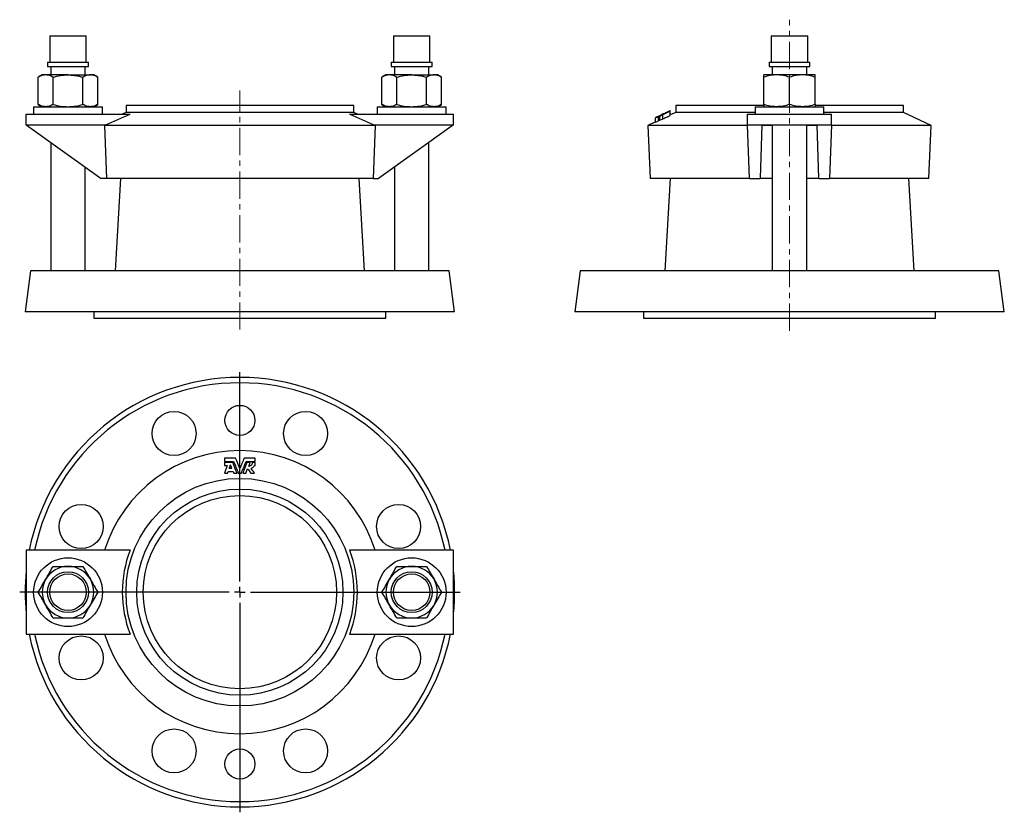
# Model space of a CAD drawing. Header units: millimetres. Extents: x 91 to 549, y 24 to 393.
import ezdxf

# ---------------------------------------------------------------- set-up
doc = ezdxf.new("R2010")
doc.units = ezdxf.units.MM
doc.linetypes.add('CENTERX2', pattern=[20.32, 12.7, -2.54, 2.54, -2.54])
doc.layers.add('FORMAT', color=7, linetype='Continuous')

# ---------------------------------------------------------------- blocks, each defined once
blk = doc.blocks.new('SW_CENTERMARKSYMBOL_0')
at = {"layer": 'FORMAT', "color": 0}
for p, q in [((0, 5), (0, 102.5)), ((-5, 0), (-102.5, 0)), ((0, 0), (-2.5, 0)), ((0, 0), (0, 2.5)), ((0, 0), (0, -2.5)), ((0, 0), (2.5, 0)), ((5, 0), (102.5, 0)), ((0, -5), (0, -102.5))]:
    blk.add_line(p, q, dxfattribs=at)

msp = doc.modelspace()

# ---------------------------------------------------------------- linework, layer by layer
at = {"color": 7, "linetype": 'Continuous', "lineweight": 25}
for p, q in [((104.51, 385.08), (104.51, 372.81)), ((104.51, 385.08), (121.51, 385.08)), ((121.51, 372.81), (121.51, 385.08)), ((264.51, 385.08), (264.51, 372.81)), ((264.51, 385.08), (281.51, 385.08)), ((281.51, 372.81), (281.51, 385.08)), ((440.41, 385.08), (440.41, 372.81)), ((440.41, 385.08), (448.91, 385.08)), ((448.91, 385.08), (457.41, 385.08)), ((457.41, 372.81), (457.41, 385.08)), ((103.48, 372.81), (103.48, 370.81)), ((103.48, 372.81), (122.53, 372.81)), ((122.53, 370.81), (122.53, 372.81)), ((263.48, 372.81), (263.48, 370.81)), ((263.48, 372.81), (282.53, 372.81)), ((282.53, 370.81), (282.53, 372.81)), ((439.39, 372.81), (439.39, 370.81)), ((439.39, 372.81), (448.91, 372.81)), ((448.91, 372.81), (458.44, 372.81)), ((458.44, 370.81), (458.44, 372.81)), ((101.01, 366.88), (99.15, 365.81)), ((102.62, 366.88), (101.01, 366.88)), ((113.01, 366.88), (102.62, 366.88)), ((103.48, 370.81), (122.53, 370.81)), ((105.01, 370.81), (105.01, 366.88)), ((113.01, 366.88), (123.4, 366.88)), ((121.01, 366.88), (121.01, 370.81)), ((125.01, 366.88), (123.4, 366.88)), ((126.86, 365.81), (125.01, 366.88)), ((261.01, 366.88), (259.15, 365.81)), ((262.62, 366.88), (261.01, 366.88)), ((273.01, 366.88), (262.62, 366.88)), ((263.48, 370.81), (282.53, 370.81)), ((265.01, 370.81), (265.01, 366.88)), ((273.01, 366.88), (283.4, 366.88)), ((281.01, 366.88), (281.01, 370.81)), ((285.01, 366.88), (283.4, 366.88)), ((286.86, 365.81), (285.01, 366.88)), ((442.91, 366.88), (436.91, 366.88)), ((439.39, 370.81), (448.91, 370.81)), ((440.91, 370.81), (440.91, 366.88)), ((454.91, 366.88), (442.91, 366.88)), ((448.91, 370.81), (458.44, 370.81)), ((460.91, 366.88), (454.91, 366.88)), ((456.91, 366.88), (456.91, 370.81)), ((99.15, 353.15), (99.15, 365.81)), ((106.08, 353.15), (106.08, 365.81)), ((119.94, 353.15), (119.94, 365.81)), ((126.86, 353.15), (126.86, 365.81)), ((259.15, 353.15), (259.15, 365.81)), ((266.08, 353.15), (266.08, 365.81)), ((279.94, 353.15), (279.94, 365.81)), ((286.86, 353.15), (286.86, 365.81)), ((436.91, 353.15), (436.91, 365.81)), ((448.91, 353.15), (448.91, 365.81)), ((460.91, 353.15), (460.91, 365.81)), ((99.15, 353.15), (101.01, 352.08)), ((125.01, 352.08), (126.86, 353.15)), ((259.15, 353.15), (261.01, 352.08)), ((285.01, 352.08), (286.86, 353.15)), ((93.51, 343.58), (93.51, 348.58)), ((93.51, 348.58), (141.89, 348.58)), ((97.01, 352.08), (97.01, 348.58)), ((97.01, 352.08), (129.01, 352.08)), ((129.01, 348.58), (129.01, 352.08)), ((140.01, 349.38), (138.29, 348.58)), ((140.01, 352.58), (140.01, 349.38)), ((246.01, 352.58), (140.01, 352.58)), ((246.01, 349.38), (140.01, 349.38)), ((244.13, 348.58), (292.51, 348.58)), ((246.01, 349.38), (246.01, 352.58)), ((247.72, 348.58), (246.01, 349.38)), ((257.01, 352.08), (257.01, 348.58)), ((257.01, 352.08), (289.01, 352.08)), ((289.01, 348.58), (289.01, 352.08)), ((292.51, 343.58), (292.51, 348.58)), ((391.36, 349.2), (389.66, 348.39)), ((393.42, 350.22), (391.36, 349.26)), ((393.42, 350.08), (392.66, 349.74)), ((393.42, 350.09), (393.42, 350.18)), ((393.42, 348), (393.42, 350)), ((395.91, 349.38), (393.42, 348.22)), ((395.91, 352.58), (395.91, 349.38)), ((436.91, 352.58), (395.91, 352.58)), ((432.91, 349.38), (395.91, 349.38)), ((429.41, 343.58), (429.41, 348.58)), ((429.41, 348.58), (468.41, 348.58)), ((432.91, 352.08), (432.91, 348.58)), ((432.91, 352.08), (448.91, 352.08)), ((448.91, 352.08), (464.91, 352.08)), ((501.91, 352.58), (460.91, 352.58)), ((464.91, 348.58), (464.91, 352.08)), ((501.91, 349.38), (464.91, 349.38)), ((468.41, 343.58), (468.41, 348.58)), ((501.91, 349.38), (501.91, 352.58)), ((514.84, 343.35), (501.91, 349.38)), ((386.56, 345.02), (382.98, 343.35)), ((386.56, 346.82), (387.98, 347.48)), ((386.56, 344.82), (386.56, 346.82)), ((386.56, 344.82), (387.98, 345.48)), ((387.98, 345.48), (387.98, 347.48)), ((387.98, 345.65), (388.53, 345.91)), ((388.53, 347.74), (389.9, 348.37)), ((388.53, 345.74), (388.53, 347.74)), ((388.53, 345.74), (389.9, 346.37)), ((389.9, 346.37), (389.9, 348.37)), ((93.51, 343.58), (130.54, 343.58)), ((93.51, 343.58), (128.43, 318.58)), ((130.02, 343.35), (130.9, 318.58)), ((255.99, 343.35), (130.02, 343.35)), ((255.99, 343.35), (255.11, 318.58)), ((255.47, 343.58), (292.51, 343.58)), ((292.51, 343.58), (257.59, 318.58)), ((382.98, 343.35), (384.06, 318.58)), ((429.42, 343.35), (382.98, 343.35)), ((429.41, 343.58), (436.07, 343.58)), ((430.24, 318.58), (429.41, 343.58)), ((436.07, 343.58), (435.24, 318.58)), ((440.91, 343.35), (436.06, 343.35)), ((436.07, 343.58), (461.75, 343.58)), ((440.91, 343.58), (440.91, 275.58)), ((456.91, 275.58), (456.91, 343.58)), ((461.76, 343.35), (456.91, 343.35)), ((462.58, 318.58), (461.75, 343.58)), ((461.75, 343.58), (468.41, 343.58)), ((468.41, 343.58), (467.58, 318.58)), ((514.84, 343.35), (468.41, 343.35)), ((513.76, 318.58), (514.84, 343.35)), ((105.01, 335.35), (105.01, 275.58)), ((281.01, 275.58), (281.01, 335.35)), ((121.01, 275.58), (121.01, 323.89)), ((265.01, 323.89), (265.01, 275.58)), ((130.9, 318.58), (128.43, 318.58)), ((255.11, 318.58), (130.9, 318.58)), ((137.45, 318.58), (135.01, 275.58)), ((251.01, 275.58), (248.57, 318.58)), ((255.11, 318.58), (257.59, 318.58)), ((430.24, 318.58), (384.06, 318.58)), ((393.36, 318.58), (390.91, 275.58)), ((430.24, 318.58), (435.24, 318.58)), ((440.91, 318.58), (435.24, 318.58)), ((462.58, 318.58), (456.91, 318.58)), ((462.58, 318.58), (467.58, 318.58)), ((513.76, 318.58), (467.58, 318.58)), ((506.91, 275.58), (504.47, 318.58)), ((95.51, 275.58), (93.01, 256.58)), ((290.51, 275.58), (95.51, 275.58)), ((293.01, 256.58), (290.51, 275.58)), ((351.41, 275.58), (348.91, 256.58)), ((546.41, 275.58), (351.41, 275.58)), ((548.91, 256.58), (546.41, 275.58)), ((293.01, 256.58), (93.01, 256.58)), ((125.01, 256.58), (125.01, 253.58)), ((125.01, 253.58), (261.01, 253.58)), ((261.01, 253.58), (261.01, 256.58)), ((548.91, 256.58), (348.91, 256.58)), ((380.91, 256.58), (380.91, 253.58)), ((380.91, 253.58), (444.32, 253.58)), ((444.32, 253.58), (516.91, 253.58)), ((516.91, 253.58), (516.91, 256.58)), ((185.81, 188.36), (185.81, 186.93)), ((200.21, 186.93), (200.21, 188.36)), ((185.81, 186.38), (185.81, 185.01)), ((189.33, 183.56), (188.63, 185.26)), ((195.85, 181.5), (196.64, 183.42)), ((197.12, 184.6), (197.84, 186.38)), ((199.8, 185.01), (200.21, 185.01)), ((200.21, 185.01), (200.21, 186.38)), ((187.33, 181.5), (187.62, 182.25)), ((93.51, 145.51), (93.51, 106.51)), ((141.89, 145.51), (93.51, 145.51)), ((292.51, 145.51), (244.13, 145.51)), ((292.51, 106.51), (292.51, 145.51)), ((93.51, 106.51), (141.89, 106.51)), ((244.13, 106.51), (292.51, 106.51))]:
    msp.add_line(p, q, dxfattribs=at)
for centre, radius in [((193.01, 206.01), 7), ((162.39, 199.92), 10.25), ((223.62, 199.92), 10.25), ((193.01, 126.01), 53), ((193.01, 126.01), 48), ((193.01, 126.01), 45), ((119.1, 156.62), 10.25), ((266.92, 156.62), 10.25), ((113.01, 126.01), 16), ((273.01, 126.01), 16), ((113.01, 126.01), 9.53), ((113.01, 126.01), 8.5), ((273.01, 126.01), 9.53), ((273.01, 126.01), 8.5), ((119.1, 95.39), 10.25), ((266.92, 95.39), 10.25), ((162.39, 52.1), 10.25), ((223.62, 52.1), 10.25), ((193.01, 46.01), 7)]:
    msp.add_circle(centre, radius, dxfattribs=at)
for centre, radius, start, end in [((193.01, 126.01), 100, 11.2447, 168.7553), ((193.01, 126.01), 97.5, 11.537, 168.463), ((193.01, 126.01), 65.93, 17.2032, 162.7968), ((193.01, 126.01), 54.72, 159.1214, 200.8786), ((193.01, 126.01), 54.72, 339.1214, 20.8786), ((113.01, 126.01), 12, 90, 150), ((113.01, 126.01), 12, 30, 90), ((273.01, 126.01), 12, 90, 150), ((273.01, 126.01), 12, 30, 90), ((193.01, 126.01), 100, 174.268, 185.732), ((193.01, 126.01), 100, 0, 5.732), ((113.01, 126.01), 12, 150, 210), ((113.01, 126.01), 12, 330, 30), ((273.01, 126.01), 12, 150, 210), ((273.01, 126.01), 12, 330, 30), ((193.01, 126.01), 100, 354.268, 0), ((113.01, 126.01), 12, 210, 270), ((113.01, 126.01), 12, 270, 330), ((273.01, 126.01), 12, 210, 270), ((273.01, 126.01), 12, 270, 330), ((193.01, 126.01), 100, 191.2447, 348.7553), ((193.01, 126.01), 97.5, 191.537, 348.463), ((193.01, 126.01), 65.93, 197.2032, 342.7968)]:
    msp.add_arc(centre, radius, start, end, dxfattribs=at)
for points, knots in [([(102.62, 366.88), (102.32, 366.88), (102.03, 366.85), (101.44, 366.76), (101.15, 366.68), (100.29, 366.4), (99.72, 366.13), (99.15, 365.81)], [0, 0, 0, 0, 0.25, 0.25, 0.5, 0.5, 1, 1, 1, 1]), ([(106.08, 365.81), (105.51, 366.13), (104.94, 366.4), (103.79, 366.78), (103.21, 366.88), (102.62, 366.88)], [0, 0, 0, 0, 0.5, 0.5, 1, 1, 1, 1]), ([(106.08, 365.81), (107.21, 366.13), (108.36, 366.4), (110.67, 366.78), (111.84, 366.88), (113.01, 366.88)], [0, 0, 0, 0, 0.5, 0.5, 1, 1, 1, 1]), ([(113.01, 366.88), (113.59, 366.88), (114.18, 366.85), (115.36, 366.75), (115.95, 366.68), (117.68, 366.4), (118.82, 366.13), (119.94, 365.81)], [0, 0, 0, 0, 0.25, 0.25, 0.5, 0.5, 1, 1, 1, 1]), ([(123.4, 366.88), (123.11, 366.88), (122.81, 366.85), (122.23, 366.76), (121.94, 366.68), (121.07, 366.4), (120.5, 366.13), (119.94, 365.81)], [0, 0, 0, 0, 0.25, 0.25, 0.5, 0.5, 1, 1, 1, 1]), ([(126.86, 365.81), (126.3, 366.13), (125.73, 366.4), (124.57, 366.78), (123.99, 366.88), (123.4, 366.88)], [0, 0, 0, 0, 0.5, 0.5, 1, 1, 1, 1]), ([(262.62, 366.88), (262.32, 366.88), (262.03, 366.85), (261.44, 366.76), (261.15, 366.68), (260.29, 366.4), (259.72, 366.13), (259.15, 365.81)], [0, 0, 0, 0, 0.25, 0.25, 0.5, 0.5, 1, 1, 1, 1]), ([(266.08, 365.81), (265.51, 366.13), (264.94, 366.4), (263.79, 366.78), (263.21, 366.88), (262.62, 366.88)], [0, 0, 0, 0, 0.5, 0.5, 1, 1, 1, 1]), ([(266.08, 365.81), (267.21, 366.13), (268.36, 366.4), (270.67, 366.78), (271.84, 366.88), (273.01, 366.88)], [0, 0, 0, 0, 0.5, 0.5, 1, 1, 1, 1]), ([(273.01, 366.88), (273.59, 366.88), (274.18, 366.85), (275.36, 366.75), (275.95, 366.68), (277.68, 366.4), (278.82, 366.13), (279.94, 365.81)], [0, 0, 0, 0, 0.25, 0.25, 0.5, 0.5, 1, 1, 1, 1]), ([(283.4, 366.88), (283.11, 366.88), (282.81, 366.85), (282.23, 366.76), (281.94, 366.68), (281.07, 366.4), (280.5, 366.13), (279.94, 365.81)], [0, 0, 0, 0, 0.25, 0.25, 0.5, 0.5, 1, 1, 1, 1]), ([(286.86, 365.81), (286.3, 366.13), (285.73, 366.4), (284.57, 366.78), (283.99, 366.88), (283.4, 366.88)], [0, 0, 0, 0, 0.5, 0.5, 1, 1, 1, 1]), ([(442.91, 366.88), (442.4, 366.88), (441.89, 366.85), (440.88, 366.76), (440.38, 366.68), (438.88, 366.4), (437.89, 366.13), (436.91, 365.81)], [0, 0, 0, 0, 0.25, 0.25, 0.5, 0.5, 1, 1, 1, 1]), ([(436.91, 365.81), (436.91, 366.13), (436.91, 366.4), (436.91, 366.78), (436.91, 366.88), (436.91, 366.88)], [0, 0, 0, 0, 0.5, 0.5, 1, 1, 1, 1]), ([(448.91, 365.81), (447.93, 366.13), (446.94, 366.4), (444.94, 366.78), (443.93, 366.88), (442.91, 366.88)], [0, 0, 0, 0, 0.5, 0.5, 1, 1, 1, 1]), ([(454.91, 366.88), (454.4, 366.88), (453.89, 366.85), (452.88, 366.76), (452.38, 366.68), (450.88, 366.4), (449.89, 366.13), (448.91, 365.81)], [0, 0, 0, 0, 0.25, 0.25, 0.5, 0.5, 1, 1, 1, 1]), ([(460.91, 365.81), (459.93, 366.13), (458.94, 366.4), (456.94, 366.78), (455.93, 366.88), (454.91, 366.88)], [0, 0, 0, 0, 0.5, 0.5, 1, 1, 1, 1]), ([(460.91, 365.81), (460.91, 366.13), (460.91, 366.4), (460.91, 366.78), (460.91, 366.88), (460.91, 366.88)], [0, 0, 0, 0, 0.5, 0.5, 1, 1, 1, 1]), ([(102.62, 352.08), (102.32, 352.08), (102.03, 352.1), (101.44, 352.2), (101.15, 352.27), (100.29, 352.55), (99.72, 352.82), (99.15, 353.15)], [0, 0, 0, 0, 0.25, 0.25, 0.5, 0.5, 1, 1, 1, 1]), ([(106.08, 353.15), (105.51, 352.82), (104.94, 352.55), (103.79, 352.18), (103.21, 352.08), (102.62, 352.08)], [0, 0, 0, 0, 0.5, 0.5, 1, 1, 1, 1]), ([(106.08, 353.15), (107.21, 352.82), (108.36, 352.55), (110.67, 352.18), (111.84, 352.08), (113.01, 352.08)], [0, 0, 0, 0, 0.5, 0.5, 1, 1, 1, 1]), ([(113.01, 352.08), (113.59, 352.08), (114.18, 352.1), (115.36, 352.2), (115.95, 352.28), (117.68, 352.56), (118.82, 352.83), (119.94, 353.15)], [0, 0, 0, 0, 0.25, 0.25, 0.5, 0.5, 1, 1, 1, 1]), ([(123.4, 352.08), (123.11, 352.08), (122.81, 352.1), (122.23, 352.2), (121.94, 352.27), (121.07, 352.55), (120.5, 352.82), (119.94, 353.15)], [0, 0, 0, 0, 0.25, 0.25, 0.5, 0.5, 1, 1, 1, 1]), ([(126.86, 353.15), (126.3, 352.82), (125.73, 352.55), (124.57, 352.18), (123.99, 352.08), (123.4, 352.08)], [0, 0, 0, 0, 0.5, 0.5, 1, 1, 1, 1]), ([(262.62, 352.08), (262.32, 352.08), (262.03, 352.1), (261.44, 352.2), (261.15, 352.27), (260.29, 352.55), (259.72, 352.82), (259.15, 353.15)], [0, 0, 0, 0, 0.25, 0.25, 0.5, 0.5, 1, 1, 1, 1]), ([(266.08, 353.15), (265.51, 352.82), (264.94, 352.55), (263.79, 352.18), (263.21, 352.08), (262.62, 352.08)], [0, 0, 0, 0, 0.5, 0.5, 1, 1, 1, 1]), ([(266.08, 353.15), (267.21, 352.82), (268.36, 352.55), (270.67, 352.18), (271.84, 352.08), (273.01, 352.08)], [0, 0, 0, 0, 0.5, 0.5, 1, 1, 1, 1]), ([(273.01, 352.08), (273.59, 352.08), (274.18, 352.1), (275.36, 352.2), (275.95, 352.28), (277.68, 352.56), (278.82, 352.83), (279.94, 353.15)], [0, 0, 0, 0, 0.25, 0.25, 0.5, 0.5, 1, 1, 1, 1]), ([(283.4, 352.08), (283.11, 352.08), (282.81, 352.1), (282.23, 352.2), (281.94, 352.27), (281.07, 352.55), (280.5, 352.82), (279.94, 353.15)], [0, 0, 0, 0, 0.25, 0.25, 0.5, 0.5, 1, 1, 1, 1]), ([(286.86, 353.15), (286.3, 352.82), (285.73, 352.55), (284.57, 352.18), (283.99, 352.08), (283.4, 352.08)], [0, 0, 0, 0, 0.5, 0.5, 1, 1, 1, 1]), ([(442.91, 352.08), (442.4, 352.08), (441.89, 352.1), (440.88, 352.2), (440.38, 352.27), (438.88, 352.55), (437.89, 352.82), (436.91, 353.15)], [0, 0, 0, 0, 0.25, 0.25, 0.5, 0.5, 1, 1, 1, 1]), ([(436.91, 353.15), (436.91, 352.82), (436.91, 352.55), (436.91, 352.18), (436.91, 352.08), (436.91, 352.08)], [0, 0, 0, 0, 0.5, 0.5, 1, 1, 1, 1]), ([(448.91, 353.15), (447.93, 352.82), (446.94, 352.55), (444.94, 352.18), (443.93, 352.08), (442.91, 352.08)], [0, 0, 0, 0, 0.5, 0.5, 1, 1, 1, 1]), ([(454.91, 352.08), (454.4, 352.08), (453.89, 352.1), (452.88, 352.2), (452.38, 352.27), (450.88, 352.55), (449.89, 352.82), (448.91, 353.15)], [0, 0, 0, 0, 0.25, 0.25, 0.5, 0.5, 1, 1, 1, 1]), ([(460.91, 353.15), (459.93, 352.82), (458.94, 352.55), (456.94, 352.18), (455.93, 352.08), (454.91, 352.08)], [0, 0, 0, 0, 0.5, 0.5, 1, 1, 1, 1]), ([(460.91, 353.15), (460.91, 352.82), (460.91, 352.55), (460.91, 352.18), (460.91, 352.08), (460.91, 352.08)], [0, 0, 0, 0, 0.5, 0.5, 1, 1, 1, 1]), ([(391.36, 349.15), (391.08, 349.03), (390.51, 348.77), (389.94, 348.51), (389.66, 348.39)], [0, 0, 0, 0, 0.496362, 1, 1, 1, 1]), ([(389.9, 348.37), (389.9, 348.39), (389.9, 348.41), (389.9, 348.43), (389.9, 348.44)], [0, 0, 0, 0, 0.500176, 1, 1, 1, 1]), ([(391.36, 349.2), (391.36, 349.19), (391.36, 349.18), (391.36, 349.16), (391.36, 349.15)], [0, 0, 0, 0, 0.499732, 1, 1, 1, 1]), ([(393.42, 350.18), (393.42, 350.19), (393.42, 350.2), (393.42, 350.21), (393.42, 350.21)], [0, 0, 0, 0, 0.5000715, 1, 1, 1, 1]), ([(393.42, 350), (393.42, 350.01), (393.42, 350.04), (393.42, 350.07), (393.42, 350.08)], [0, 0, 0, 0, 0.500222, 1, 1, 1, 1]), ([(389.9, 346.44), (390.5, 346.71), (391.67, 347.23), (392.84, 347.74), (393.42, 348)], [0, 0, 0, 0, 0.507528, 1, 1, 1, 1]), ([(194.96, 188.36), (194.64, 187.56), (193.99, 185.96), (193.33, 184.36), (193.01, 183.56)], [0, 0, 0, 0, 0.5, 1, 1, 1, 1]), ([(185.81, 185.01), (186.03, 185.01), (186.48, 185.01), (186.93, 185.01), (187.16, 185.01)], [0, 0, 0, 0, 0.500176, 1, 1, 1, 1]), ([(187.98, 183.56), (188.08, 183.84), (188.3, 184.41), (188.52, 184.98), (188.63, 185.26)], [0, 0, 0, 0, 0.496362, 1, 1, 1, 1]), ([(189.33, 183.56), (189.1, 183.56), (188.65, 183.56), (188.2, 183.56), (187.98, 183.56)], [0, 0, 0, 0, 0.499732, 1, 1, 1, 1]), ([(197.84, 186.38), (197.59, 186.38), (197.08, 186.38), (196.56, 186.38), (196.31, 186.38)], [0, 0, 0, 0, 0.500118, 1, 1, 1, 1]), ([(196.64, 183.42), (196.88, 183.1), (197.36, 182.46), (197.84, 181.82), (198.08, 181.5)], [0, 0, 0, 0, 0.5035764, 1, 1, 1, 1]), ([(198.84, 186.38), (198.84, 186.16), (198.8, 185.95), (198.64, 185.53), (198.52, 185.35), (198.21, 185.01), (198.03, 184.87), (197.7, 184.72), (197.59, 184.68), (197.36, 184.62), (197.24, 184.61), (197.12, 184.6)], [0, 0, 0, 0, 0.25, 0.25, 0.5, 0.5, 0.75, 0.75, 0.875, 0.875, 1, 1, 1, 1]), ([(198.23, 183.67), (198.41, 183.71), (198.59, 183.77), (198.91, 183.94), (199.07, 184.04), (199.33, 184.28), (199.45, 184.41), (199.65, 184.7), (199.73, 184.85), (199.8, 185.01)], [0, 0, 0, 0, 0.25, 0.25, 0.5, 0.5, 0.75, 0.75, 1, 1, 1, 1]), ([(200.21, 186.38), (199.98, 186.38), (199.52, 186.38), (199.07, 186.38), (198.84, 186.38)], [0, 0, 0, 0, 0.50017, 1, 1, 1, 1]), ([(185.81, 181.5), (186.06, 181.5), (186.57, 181.5), (187.08, 181.5), (187.33, 181.5)], [0, 0, 0, 0, 0.500222, 1, 1, 1, 1]), ([(190.16, 181.5), (190.42, 181.5), (190.93, 181.5), (191.44, 181.5), (191.7, 181.5)], [0, 0, 0, 0, 0.5000715, 1, 1, 1, 1]), ([(194.32, 181.5), (194.57, 181.5), (195.09, 181.5), (195.6, 181.5), (195.85, 181.5)], [0, 0, 0, 0, 0.499929, 1, 1, 1, 1]), ([(198.08, 181.5), (198.38, 181.5), (198.97, 181.5), (199.57, 181.5), (199.87, 181.5)], [0, 0, 0, 0, 0.4997599, 1, 1, 1, 1]), ([(102.62, 132.01), (102.91, 132.51), (103.21, 133.03), (103.79, 134.04), (104.08, 134.54), (104.94, 136.04), (105.51, 137.03), (106.08, 138.01)], [0, 0, 0, 0, 0.25, 0.25, 0.5, 0.5, 1, 1, 1, 1]), ([(106.08, 138.01), (107.21, 138.01), (108.36, 138.01), (110.67, 138.01), (111.84, 138.01), (113.01, 138.01)], [0, 0, 0, 0, 0.5, 0.5, 1, 1, 1, 1]), ([(113.01, 138.01), (113.59, 138.01), (114.18, 138.01), (115.36, 138.01), (115.95, 138.01), (117.68, 138.01), (118.82, 138.01), (119.94, 138.01)], [0, 0, 0, 0, 0.25, 0.25, 0.5, 0.5, 1, 1, 1, 1]), ([(119.94, 138.01), (120.5, 137.02), (121.07, 136.04), (122.23, 134.04), (122.81, 133.03), (123.4, 132.01)], [0, 0, 0, 0, 0.5, 0.5, 1, 1, 1, 1]), ([(262.62, 132.01), (262.91, 132.51), (263.21, 133.03), (263.79, 134.04), (264.08, 134.54), (264.94, 136.04), (265.51, 137.03), (266.08, 138.01)], [0, 0, 0, 0, 0.25, 0.25, 0.5, 0.5, 1, 1, 1, 1]), ([(266.08, 138.01), (267.21, 138.01), (268.36, 138.01), (270.67, 138.01), (271.84, 138.01), (273.01, 138.01)], [0, 0, 0, 0, 0.5, 0.5, 1, 1, 1, 1]), ([(273.01, 138.01), (273.59, 138.01), (274.18, 138.01), (275.36, 138.01), (275.95, 138.01), (277.68, 138.01), (278.82, 138.01), (279.94, 138.01)], [0, 0, 0, 0, 0.25, 0.25, 0.5, 0.5, 1, 1, 1, 1]), ([(279.94, 138.01), (280.5, 137.02), (281.07, 136.04), (282.23, 134.04), (282.81, 133.03), (283.4, 132.01)], [0, 0, 0, 0, 0.5, 0.5, 1, 1, 1, 1]), ([(99.15, 126.01), (99.72, 126.99), (100.29, 127.98), (101.44, 129.97), (102.03, 130.98), (102.62, 132.01)], [0, 0, 0, 0, 0.5, 0.5, 1, 1, 1, 1]), ([(123.4, 132.01), (123.69, 131.5), (123.99, 130.98), (124.57, 129.97), (124.86, 129.47), (125.73, 127.97), (126.3, 126.98), (126.86, 126.01)], [0, 0, 0, 0, 0.25, 0.25, 0.5, 0.5, 1, 1, 1, 1]), ([(259.15, 126.01), (259.72, 126.99), (260.29, 127.98), (261.44, 129.97), (262.03, 130.98), (262.62, 132.01)], [0, 0, 0, 0, 0.5, 0.5, 1, 1, 1, 1]), ([(283.4, 132.01), (283.69, 131.5), (283.99, 130.98), (284.57, 129.97), (284.86, 129.47), (285.73, 127.97), (286.3, 126.98), (286.86, 126.01)], [0, 0, 0, 0, 0.25, 0.25, 0.5, 0.5, 1, 1, 1, 1]), ([(102.62, 120.01), (102.32, 120.51), (102.03, 121.03), (101.44, 122.04), (101.15, 122.54), (100.29, 124.04), (99.72, 125.03), (99.15, 126.01)], [0, 0, 0, 0, 0.25, 0.25, 0.5, 0.5, 1, 1, 1, 1]), ([(126.86, 126.01), (126.3, 125.02), (125.73, 124.04), (124.57, 122.04), (123.99, 121.03), (123.4, 120.01)], [0, 0, 0, 0, 0.5, 0.5, 1, 1, 1, 1]), ([(262.62, 120.01), (262.32, 120.51), (262.03, 121.03), (261.44, 122.04), (261.15, 122.54), (260.29, 124.04), (259.72, 125.03), (259.15, 126.01)], [0, 0, 0, 0, 0.25, 0.25, 0.5, 0.5, 1, 1, 1, 1]), ([(286.86, 126.01), (286.3, 125.02), (285.73, 124.04), (284.57, 122.04), (283.99, 121.03), (283.4, 120.01)], [0, 0, 0, 0, 0.5, 0.5, 1, 1, 1, 1]), ([(106.08, 114.01), (105.51, 114.99), (104.94, 115.98), (103.79, 117.97), (103.21, 118.98), (102.62, 120.01)], [0, 0, 0, 0, 0.5, 0.5, 1, 1, 1, 1]), ([(123.4, 120.01), (123.11, 119.5), (122.81, 118.98), (122.23, 117.97), (121.94, 117.47), (121.07, 115.97), (120.5, 114.98), (119.94, 114.01)], [0, 0, 0, 0, 0.25, 0.25, 0.5, 0.5, 1, 1, 1, 1]), ([(266.08, 114.01), (265.51, 114.99), (264.94, 115.98), (263.79, 117.97), (263.21, 118.98), (262.62, 120.01)], [0, 0, 0, 0, 0.5, 0.5, 1, 1, 1, 1]), ([(283.4, 120.01), (283.11, 119.5), (282.81, 118.98), (282.23, 117.97), (281.94, 117.47), (281.07, 115.97), (280.5, 114.98), (279.94, 114.01)], [0, 0, 0, 0, 0.25, 0.25, 0.5, 0.5, 1, 1, 1, 1]), ([(106.08, 114.01), (107.21, 114.01), (108.36, 114.01), (110.67, 114.01), (111.84, 114.01), (113.01, 114.01)], [0, 0, 0, 0, 0.5, 0.5, 1, 1, 1, 1]), ([(113.01, 114.01), (113.59, 114.01), (114.18, 114.01), (115.36, 114.01), (115.95, 114.01), (117.68, 114.01), (118.82, 114.01), (119.94, 114.01)], [0, 0, 0, 0, 0.25, 0.25, 0.5, 0.5, 1, 1, 1, 1]), ([(266.08, 114.01), (267.21, 114.01), (268.36, 114.01), (270.67, 114.01), (271.84, 114.01), (273.01, 114.01)], [0, 0, 0, 0, 0.5, 0.5, 1, 1, 1, 1]), ([(273.01, 114.01), (273.59, 114.01), (274.18, 114.01), (275.36, 114.01), (275.95, 114.01), (277.68, 114.01), (278.82, 114.01), (279.94, 114.01)], [0, 0, 0, 0, 0.25, 0.25, 0.5, 0.5, 1, 1, 1, 1])]:
    msp.add_open_spline(points, degree=3, knots=knots, dxfattribs=at)
for points in [[(130.54, 343.58), (134.32, 345.26), (138.1, 346.93), (141.89, 348.58)], [(244.13, 348.58), (247.92, 346.93), (251.7, 345.26), (255.47, 343.58)], [(391.36, 349.26), (389.76, 348.51), (388.16, 347.76), (386.56, 347)], [(387.98, 347.65), (389.79, 348.51), (391.61, 349.36), (393.42, 350.21)], [(393.42, 350.21), (391.79, 349.44), (390.16, 348.67), (388.53, 347.9)], [(389.9, 348.44), (391.07, 348.96), (392.25, 349.48), (393.42, 350)], [(392.66, 349.82), (392.92, 349.94), (393.17, 350.06), (393.42, 350.18)], [(392.66, 349.74), (392.66, 349.78), (392.66, 349.8), (392.66, 349.82)], [(386.56, 347), (386.56, 346.98), (386.56, 346.92), (386.56, 346.82)], [(387.98, 347.48), (387.98, 347.56), (387.98, 347.62), (387.98, 347.65)], [(388.53, 347.9), (388.53, 347.86), (388.53, 347.81), (388.53, 347.74)], [(130.54, 343.58), (130.37, 343.5), (130.2, 343.43), (130.02, 343.35)], [(255.47, 343.58), (255.65, 343.5), (255.82, 343.43), (255.99, 343.35)], [(191.05, 188.36), (189.3, 188.36), (187.56, 188.36), (185.81, 188.36)], [(193.01, 183.56), (192.36, 185.16), (191.7, 186.76), (191.05, 188.36)], [(200.21, 188.36), (198.46, 188.36), (196.71, 188.36), (194.96, 188.36)], [(185.81, 186.93), (187.23, 186.93), (188.65, 186.93), (190.08, 186.93)], [(189.71, 186.38), (188.41, 186.38), (187.11, 186.38), (185.81, 186.38)], [(187.16, 185.01), (186.71, 183.84), (186.26, 182.67), (185.81, 181.5)], [(191.7, 181.5), (191.04, 183.13), (190.37, 184.76), (189.71, 186.38)], [(190.08, 186.93), (190.82, 185.12), (191.55, 183.31), (192.29, 181.5)], [(193.73, 181.5), (194.46, 183.31), (195.2, 185.12), (195.94, 186.93)], [(196.31, 186.38), (195.64, 184.76), (194.98, 183.13), (194.32, 181.5)], [(195.94, 186.93), (197.36, 186.93), (198.79, 186.93), (200.21, 186.93)], [(199.87, 181.5), (199.32, 182.22), (198.77, 182.95), (198.23, 183.67)], [(187.62, 182.25), (188.37, 182.25), (189.11, 182.25), (189.86, 182.25)], [(189.86, 182.25), (189.96, 182), (190.06, 181.75), (190.16, 181.5)], [(192.29, 181.5), (192.53, 181.5), (193.01, 181.5), (193.49, 181.5), (193.73, 181.5)]]:
    msp.add_open_spline(points, degree=3, dxfattribs=at)
at = {"layer": 'FORMAT', "linetype": 'CENTERX2', "lineweight": 18}
for p, q in [((448.91, 247.69), (448.91, 392.59)), ((193.01, 248.27), (193.01, 359.59))]:
    msp.add_line(p, q, dxfattribs=at)

# ---------------------------------------------------------------- block references
at = {"layer": 'FORMAT'}
msp.add_blockref('SW_CENTERMARKSYMBOL_0', (193.01, 126.01), dxfattribs=at)

doc.saveas('drawing.dxf')
